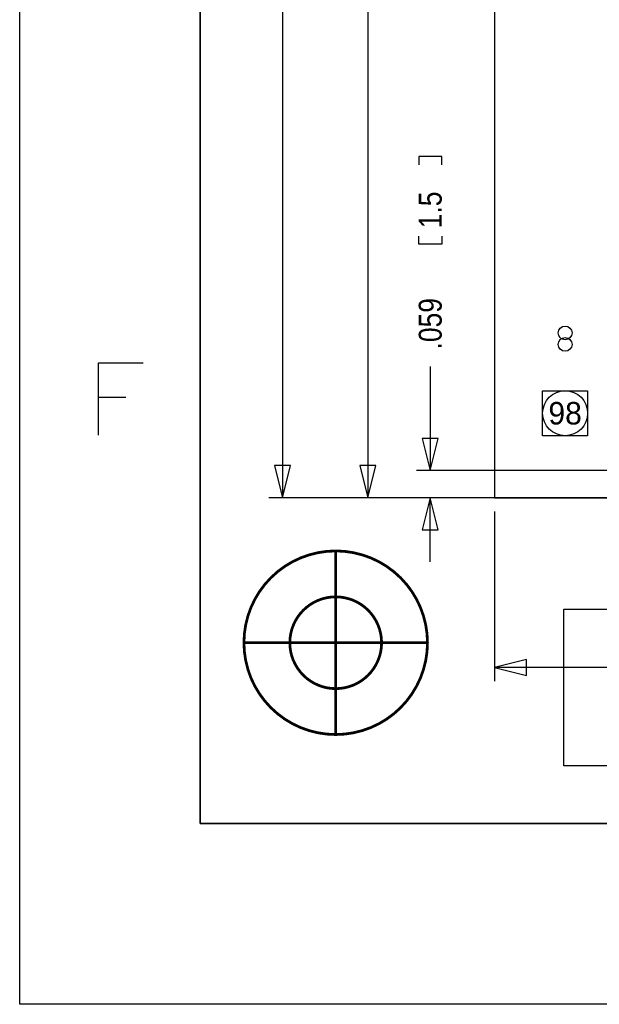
# Model space of a CAD drawing. Extents: x -36 to 384, y -28 to 269.
# Tile 1 of 52: x -36 to -4, y -28 to 26. Entities that reach past the tile are written whole.
import ezdxf
from ezdxf.enums import TextEntityAlignment as Align

# ---------------------------------------------------------------- set-up
doc = ezdxf.new("R2010")
doc.units = 0
for name, color, linetype in [('BG_DIMENSION', 7, 'CONTINUOUS'), ('BG_PANEL', 7, 'CONTINUOUS'), ('BG_TARGET', 7, 'CONTINUOUS'), ('BG_TITLE_A3', 7, 'CONTINUOUS'), ('MA_NCLEGEND-1-16', 7, 'CONTINUOUS'), ('PG_ASSEMBLY_BOTTOM', 7, 'CONTINUOUS'), ('PIN_BOTTOM', 7, 'CONTINUOUS'), ('PIN_TOP', 7, 'CONTINUOUS')]:
    doc.layers.add(name, color=color, linetype=linetype)

# ---------------------------------------------------------------- blocks, each defined once
blk = doc.blocks.new('FIGURE_SQUARE')
blk.add_lwpolyline([(-0.5, -0.5), (-0.5, 0.5), (0.5, 0.5), (0.5, -0.5)], close=True)

msp = doc.modelspace()

# ---------------------------------------------------------------- linework, layer by layer
at = {"layer": 'BG_DIMENSION'}
for points in [[(-21.7424, 73.3298), (-21.7424, 0)], [(-17.018, 36.5125), (-17.018, 0)], [(-12.9286, 18.4277), (-12.9286, 18.8722), (-14.1986, 18.8722), (-14.1986, 18.4277)], [(-12.9286, 14.4653), (-12.9286, 14.0208), (-14.1986, 14.0208), (-14.1986, 14.4653)], [(-13.5636, 7.2517), (-13.5636, 1.499997)], [(-14.0081, 3.277997), (-13.5636, 1.499997), (-13.1191, 3.277997), (-14.0081, 3.277997)], [(-22.1869, 1.778), (-21.7424, 0), (-21.2979, 1.778), (-22.1869, 1.778)], [(-17.4625, 1.778), (-17.018, 0), (-16.5735, 1.778), (-17.4625, 1.778)], [(0.737997, 1.499997), (-14.3256, 1.499997)], [(-0.762, 0), (-22.5044, 0)], [(-0.762, 0), (-17.78, 0)], [(-0.762, 0), (-14.3256, 0)], [(-13.1191, -1.778), (-13.5636, 0), (-14.0081, -1.778), (-13.1191, -1.778)], [(-13.5636, -3.556), (-13.5636, 0)], [(-10.003942, -0.762), (-10.003942, -10.16)], [(-8.225942, -8.9535), (-10.003942, -9.398), (-8.225942, -9.8425), (-8.225942, -8.9535)], [(42.9641, -9.398), (-10.003942, -9.398)]]:
    msp.add_lwpolyline(points, dxfattribs=at)
at = {"layer": 'BG_PANEL'}
msp.add_lwpolyline([(-1.999996, 0), (-1.999996, 161.994596), (-10.003942, 161.994596), (-10.003942, 0)], close=True, dxfattribs=at)
at = {"layer": 'BG_TARGET', "const_width": 0.1524}
for points in [[(-13.716, -8.026375, 1), (-23.876, -8.026375, 1), (-13.716, -8.026375)], [(-16.256, -8.026375, 1), (-21.336, -8.026375, 1), (-16.256, -8.026375)]]:
    msp.add_lwpolyline(points, format="xyb", dxfattribs=at)
for points in [[(-18.796, -2.9464), (-18.796, -13.1064)], [(-23.876, -8.0264), (-13.716, -8.0264)]]:
    msp.add_lwpolyline(points, dxfattribs=at)
at = {"layer": 'BG_TITLE_A3'}
for points in [[(-36.289996, -28.034742), (-36.289996, 268.965147)], [(-26.289991, 258.965141), (-26.289991, -18.034838)], [(-31.933109, 3.465246), (-31.933109, 7.465238), (-29.457091, 7.465238)], [(-31.933109, 5.560543), (-30.409388, 5.560543)], [(-26.289991, -18.034838), (373.709895, -18.034838)], [(383.709901, -28.034742), (-36.289996, -28.034742)]]:
    msp.add_lwpolyline(points, dxfattribs=at)
msp.add_lwpolyline([(-26.289991, -18.034838), (-26.289991, 258.965141), (373.709895, 258.965141), (373.709895, -18.034838)], close=True, dxfattribs=at)
at = {"layer": 'PG_ASSEMBLY_BOTTOM'}
msp.add_lwpolyline([(56.6039, -14.834387), (-6.1722, -14.834387), (-6.1722, -6.172987), (56.6039, -6.172987)], close=True, dxfattribs=at)
at = {"layer": 'PIN_BOTTOM'}
for centre, radius in [((-6.096, 9.1186), 0.381), ((-6.096, 4.6736), 1.2446)]:
    msp.add_circle(centre, radius, dxfattribs=at)
at = {"layer": 'PIN_TOP'}
for centre, radius in [((-6.096, 8.4836), 0.381), ((-6.096, 4.6736), 1.2446)]:
    msp.add_circle(centre, radius, dxfattribs=at)

# ---------------------------------------------------------------- block references
at = {"layer": 'MA_NCLEGEND-1-16', "xscale": 2.4892, "yscale": 2.4892}
msp.add_blockref('FIGURE_SQUARE', (-6.096, 4.6736), dxfattribs=at)

# ---------------------------------------------------------------- texts
at = {"layer": 'BG_DIMENSION', "width": 0.86}
for s, p in [('1.5', (-12.9286, 14.9098)), ('.059', (-12.9286, 8.2042))]:
    msp.add_text(s, height=1.27, rotation=90, dxfattribs=at).set_placement(p)
at = {"layer": 'MA_NCLEGEND-1-16'}
msp.add_text('98', height=1.2446, dxfattribs=at).set_placement((-6.096, 4.6736), align=Align.MIDDLE_CENTER)

doc.saveas('drawing.dxf')
